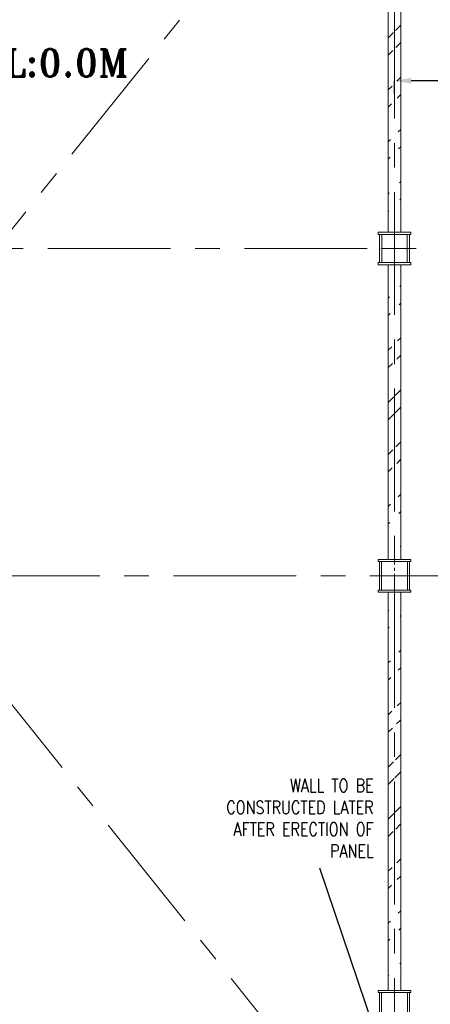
# Model space of a CAD drawing. Header units: inches. Extents: x 0 to 1545919, y 0 to 23143738.
# Tile 11 of 197: x 57925 to 65446, y 145286 to 163329. Entities that reach past the tile are written whole.
import ezdxf

# ---------------------------------------------------------------- set-up
doc = ezdxf.new("R2010")
doc.units = ezdxf.units.IN
doc.header["$LTSCALE"] = 1800
doc.header["$MEASUREMENT"] = 0
doc.linetypes.add('CENTER', pattern=[2, 1.25, -0.25, 0.25, -0.25])
doc.linetypes.add('CENTER2', pattern=[1.125, 0.75, -0.125, 0.125, -0.125])
doc.layers.get('0').update_dxf_attribs({"color": 253, "lineweight": 5})
doc.layers.get('Defpoints').update_dxf_attribs({"lineweight": 18})
for name, color, linetype, lineweight in [('AUX COL', 1, 'Continuous', 18), ('CEN', 8, 'CENTER', 18), ('DIM', 4, 'Continuous', 18), ('GRID', 251, 'CENTER', 18), ('TEXT', 3, 'Continuous', 18), ('WALL', 6, 'Continuous', 18)]:
    doc.layers.add(name, color=color, linetype=linetype, lineweight=lineweight)
doc.styles.add('AR', font='arial.ttf')
doc.styles.add('ROMANS', font='romans.shx')
doc.styles.add('ROMANT', font='romant')
doc.dimstyles.new('USER175', dxfattribs={"dimscale": 175, "dimtxt": 2, "dimasz": 1.75, "dimexe": 0, "dimexo": 0, "dimgap": 0.5, "dimtad": 1, "dimdec": 0, "dimzin": 0, "dimdsep": 46, "dimtxsty": 'ROMANS', "dimcen": 0, "dimclrd": 4, "dimclre": 4, "dimclrt": 4, "dimadec": 0, "dimazin": 0, "dimtfac": 0.09, "dimtdec": 0, "dimtix": 1, "dimtofl": 0, "dimtmove": 0, "dimatfit": 3, "dimfxl": 1, "dimtolj": 1, "dimtzin": 0, "dimarcsym": 0})

# ---------------------------------------------------------------- blocks, each defined once
blk = doc.blocks.new('AUX COLUMNS')
at = {"color": 2, "linetype": 'CENTER2', "ltscale": 0.15}
for p, q in [((-207038, 65615), (-207038, 66215)), ((-206763, 65915), (-207313, 65915))]:
    blk.add_line(p, q, dxfattribs=at)
at = {"color": 2, "linetype": 'CENTER2', "ltscale": 0.25}
for p, q in [((-207038, 59615), (-207038, 60215)), ((-207313, 59915), (-206763, 59915)), ((-207038, 51715), (-207038, 52315))]:
    blk.add_line(p, q, dxfattribs=at)
at = {"layer": 'AUX COL'}
for p, q in [((-207313, 65660), (-207313, 66170)), ((-207268, 65660), (-207268, 66170)), ((-206808, 65660), (-206808, 66170)), ((-206763, 65660), (-206763, 66170)), ((-207313, 59651), (-207313, 60179)), ((-207277, 59651), (-207277, 60179)), ((-206799, 59651), (-206799, 60179)), ((-206763, 59651), (-206763, 60179)), ((-207313, 51751), (-207313, 52279)), ((-207277, 51751), (-207277, 52279)), ((-206799, 51751), (-206799, 52279)), ((-206763, 51751), (-206763, 52279))]:
    blk.add_line(p, q, dxfattribs=at)
for points in [[(-207338, 66215), (-206738, 66215), (-206738, 66170), (-207338, 66170)], [(-207338, 65660), (-206738, 65660), (-206738, 65615), (-207338, 65615)], [(-207338, 60215), (-206738, 60215), (-206738, 60179), (-207338, 60179)], [(-207338, 59651), (-206738, 59651), (-206738, 59615), (-207338, 59615)], [(-207338, 52315), (-206738, 52315), (-206738, 52279), (-207338, 52279)]]:
    blk.add_lwpolyline(points, close=True, dxfattribs=at)
at = {"layer": 'GRID'}
for p, q in [((-171538, 65915), (-242038, 65915)), ((-136838, 59915), (-243038, 59915))]:
    blk.add_line(p, q, dxfattribs=at)
blk = doc.blocks.new('*D859')
at = {"layer": 'Defpoints', "color": 0, "transparency": 16777216}
for p in [(64790, 162208), (64790, 161978), (70090, 161978)]:
    blk.add_point(p, dxfattribs=at)
at = {"layer": 'DIM', "color": 4, "lineweight": -2, "transparency": 16777216}
for p, q in [((64790, 161978), (64790, 162208)), ((69784, 162208), (65096, 162208)), ((70090, 161978), (70090, 162208))]:
    blk.add_line(p, q, dxfattribs=at)
at = {"layer": 'DIM', "color": 4, "transparency": 16777216}
for points in [[(65096, 162260), (65096, 162157), (64790, 162208)], [(69784, 162260), (69784, 162157), (70090, 162208)]]:
    blk.add_solid(points, dxfattribs=at)
at = {"layer": 'DIM', "color": 4, "transparency": 16777216, "insert": (67440, 162471), "char_height": 350, "attachment_point": 5, "style": 'ROMANS'}
blk.add_mtext('\\A1;5300', dxfattribs=at)

msp = doc.modelspace()

# ---------------------------------------------------------------- hatches: boundary and pattern name
h = msp.add_hatch()
h.set_pattern_fill('ANSI32', color=256, scale=1800, style=0)
edge = h.paths.add_edge_path()
edge.add_line((64905.003, 168237.047), (64905.003, 159437.047))
edge.add_line((64675.003, 168237.047), (64675.003, 159437.047))
h = msp.add_hatch()
h.set_pattern_fill('ANSI32', color=256, scale=1800, style=0)
edge = h.paths.add_edge_path()
edge.add_line((64905.003, 158837.047), (64905.003, 153437.047))
edge.add_line((64675.003, 158837.047), (64675.003, 153437.047))
h = msp.add_hatch()
h.set_pattern_fill('ANSI32', color=256, scale=1800, style=0)
edge = h.paths.add_edge_path()
edge.add_line((64905.003, 152837.047), (64905.003, 145537.047))
edge.add_line((64675.003, 152837.047), (64675.003, 145537.047))

# ---------------------------------------------------------------- linework, layer by layer
at = {"layer": 'CEN'}
for p, q in [((43790.003, 168237.047), (64675.003, 142167.047)), ((64790.003, 168237.047), (43905.003, 142167.047))]:
    msp.add_line(p, q, dxfattribs=at)
at = {"layer": 'GRID'}
msp.add_line((64790.003, 121918.052), (64790.003, 211545.947), dxfattribs=at)
at = {"layer": 'WALL'}
for p, q in [((64675.003, 168237.047), (64675.003, 159437.047)), ((64905.003, 168237.047), (64905.003, 159437.047)), ((64675.003, 158837.047), (64675.003, 153437.047)), ((64905.003, 158837.047), (64905.003, 153437.047)), ((64675.003, 152837.047), (64675.003, 145537.047)), ((64905.003, 152837.047), (64905.003, 145537.047))]:
    msp.add_line(p, q, dxfattribs=at)

# ---------------------------------------------------------------- block references
at = {"layer": 'AUX COL'}
msp.add_blockref('AUX COLUMNS', (271827.812, 93222.023), dxfattribs=at)

# ---------------------------------------------------------------- texts
at = {"layer": 'DIM', "color": 0, "insert": (64407.867, 149415.396), "char_height": 240, "attachment_point": 3, "style": 'AR'}
msp.add_mtext_dynamic_manual_height_columns('{\\Fromans|c0;\\W0.8;WALL TO BE CONSTRUCTED LATER AFTER ERECTION OF PANEL}', width=3143.00161, gutter_width=15, heights=[2486.624], dxfattribs=at)
at = {"layer": 'TEXT', "color": 3, "style": 'ROMANT'}
msp.add_text('CABLE SPREADER FLOOR AT EL:0.0M', height=500, dxfattribs=at).set_placement((46910.192, 162286.777))

# ---------------------------------------------------------------- dimensions: what is measured, and where the dimension line sits
at = {"layer": 'DIM'}
dim = msp.add_linear_dim(base=(64790.003, 162208.47), p1=(70090.003, 161978.485), p2=(64790.003, 161978.485), dimstyle='USER175', override={"dimtmove": 0}, dxfattribs=at)
dim.commit()
dim.dimension.update_dxf_attribs({"geometry": '*D859', "text_midpoint": (67440.003, 162470.97)})

# ---------------------------------------------------------------- leaders
msp.add_leader([(64675.003, 144069.31), (63422.983, 147780.718)], dimstyle='USER175')

doc.saveas('drawing.dxf')
